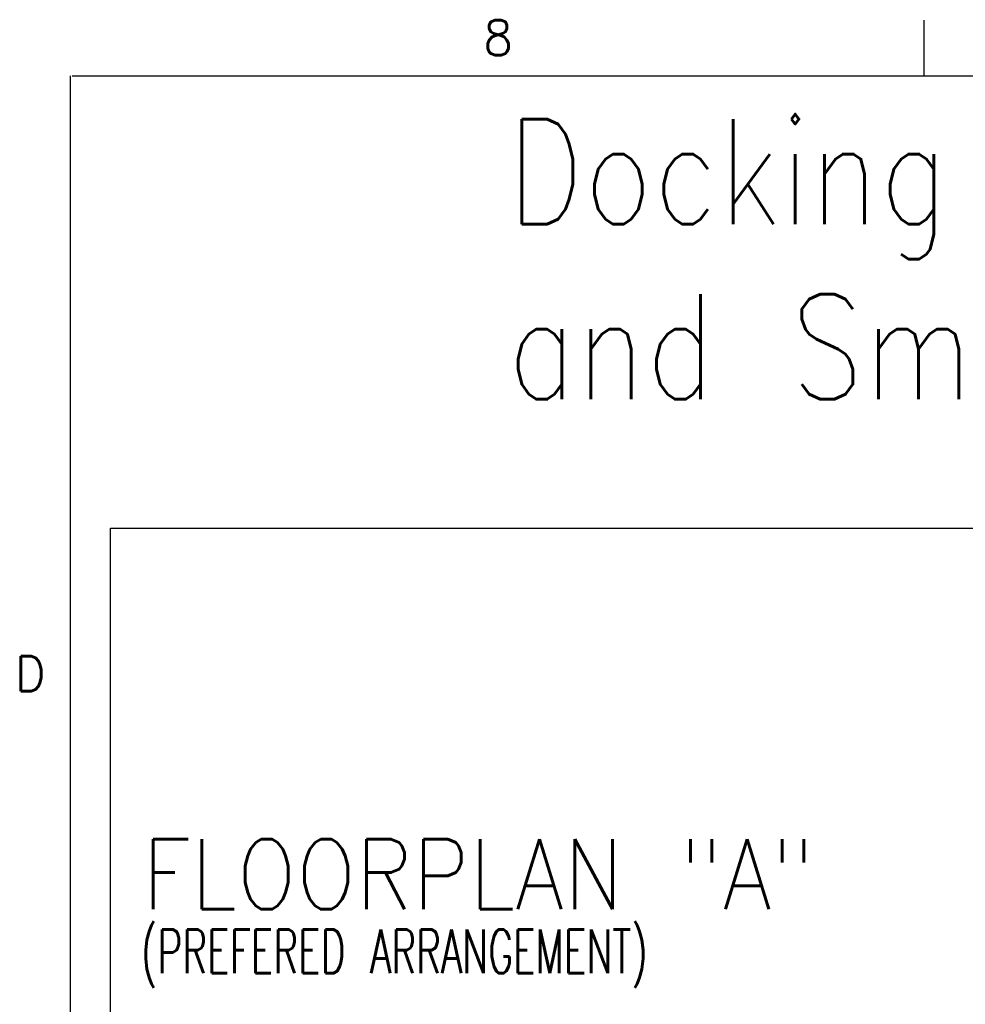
# Model space of a CAD drawing. Extents: x -1809 to 6113, y -4129 to 1471.
# Tile 51 of 197: x -1804 to -724, y 346 to 1471. Entities that reach past the tile are written whole.
import ezdxf

# ---------------------------------------------------------------- set-up
doc = ezdxf.new("R2010")
doc.units = 0
doc.layers.get('0').update_dxf_attribs({"linetype": 'CONTINUOUS'})
doc.layers.add('1', color=7, linetype='CONTINUOUS')
doc.styles.add('CONVERTER_1', font='txt.shx', dxfattribs={"width": 0.63})
doc.styles.add('CONVERTER_11', font='txt.shx', dxfattribs={"width": 0.97875})
doc.styles.add('CONVERTER_3', font='txt.shx', dxfattribs={"width": 0.81})
doc.styles.add('CONVERTER_6', font='txt.shx', dxfattribs={"width": 0.9})

# ---------------------------------------------------------------- blocks, each defined once
blk = doc.blocks.new('ATA1_S', base_point=(-217.38, -490.95))
at = {"layer": '1', "color": 1, "linetype": 'CONTINUOUS'}
blk.add_line((-119.94, 62.56), (-119.94, 56.21), dxfattribs=at)
at = {"layer": '1', "color": 7, "linetype": 'CONTINUOUS'}
for p, q in [((-217.38, -490.95), (-217.38, 56.21)), ((-217.18, 56.21), (562.18, 56.21))]:
    blk.add_line(p, q, dxfattribs=at)
at = {"layer": '1', "color": 7, "char_height": 4, "style": 'CONVERTER_11'}
for s, insert, attachment_point in [('8', (-168.54, 62.56), 2), ('D', (-223.73, -12.06), 4)]:
    blk.add_mtext(s, dxfattribs=dict(at, insert=insert, attachment_point=attachment_point))
blk = doc.blocks.new('D-E2803-62250-1S112', base_point=(-1512.7, 1610.2))
at = {"layer": '1', "color": 7}
for s, height, style, width, p in [('FLOORPLAN "A"', 80, 'CONVERTER_6', 0.9, (-1663.8, 454.7)), ('(PREFERED ARRANGEMENT)', 50, 'CONVERTER_1', 0.63, (-1665.4, 381.6))]:
    blk.add_text(s, height=height, dxfattribs=dict(at, style=style, width=width)).set_placement(p)
blk = doc.blocks.new('TEXT__1075', base_point=(-2000, -2800))
at = {"layer": '1', "color": 7, "linetype": 'CONTINUOUS'}
for p, q in [((-1700, 890), (-700, 890)), ((-1700, -3540), (-1700, 890))]:
    blk.add_line(p, q, dxfattribs=at)
at = {"layer": '1', "color": 7, "insert": (-1247.3, 1000.6), "char_height": 120, "attachment_point": 7, "style": 'CONVERTER_3'}
blk.add_mtext('Docking Cylinder Configuration for 93000 Large Test Head\\Pand Small Test Head with DUTSCALE Interface, Sheet1', dxfattribs=at)

msp = doc.modelspace()

# ---------------------------------------------------------------- block references
msp.add_blockref('D-E2803-62250-1S112', (-1512.7, 1610.2))
at = {"layer": '1', "xscale": 10, "yscale": 10, "zscale": 10}
msp.add_blockref('ATA1_S', (-1745.9, -4065), dxfattribs=at)
at = {"layer": '1'}
msp.add_blockref('TEXT__1075', (-2000, -2800), dxfattribs=at)

doc.saveas('drawing.dxf')
